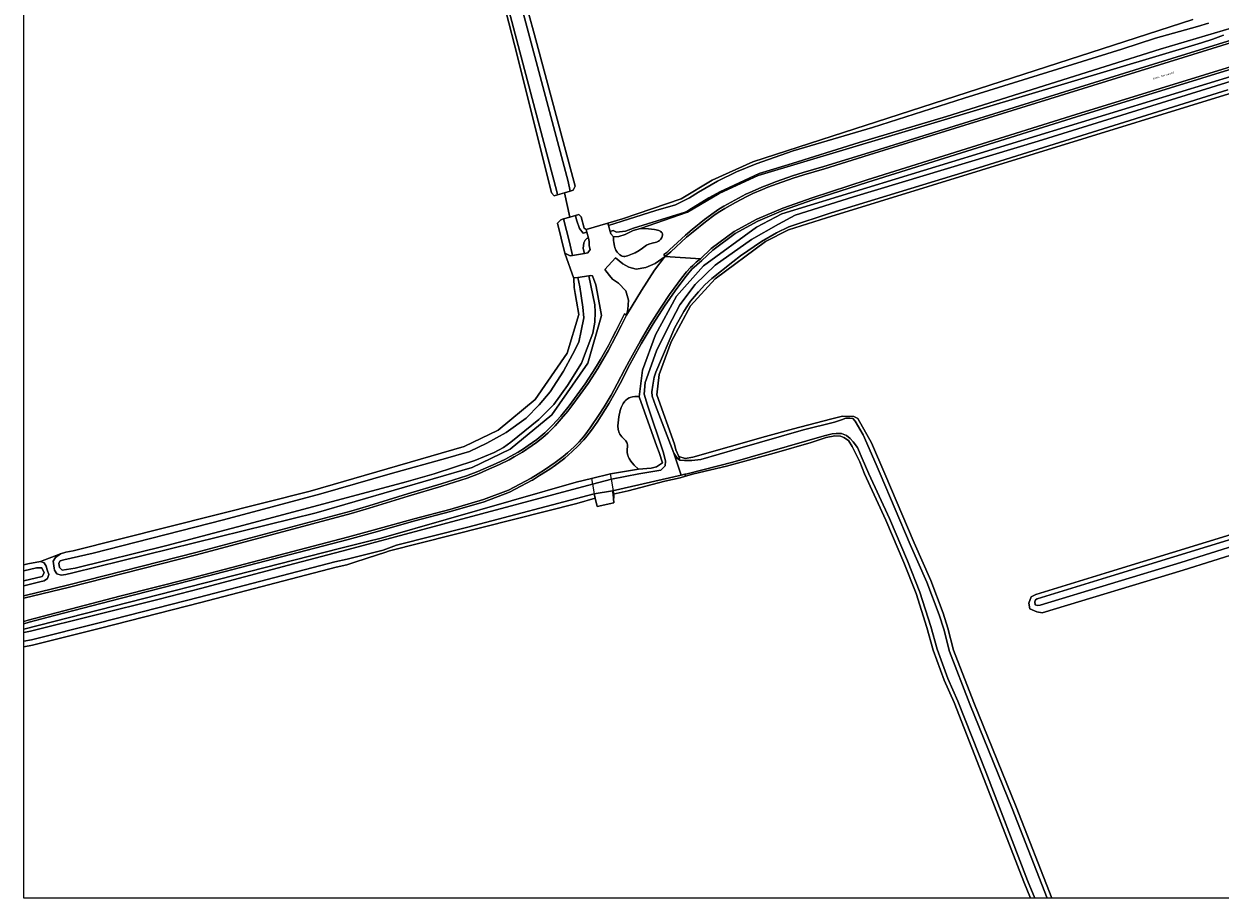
# Model space of a CAD drawing. Header units: metres. Extents: x 229229 to 231729, y 593167 to 595667.
# Tile 1 of 256: x 229229 to 229491, y 593167 to 593358. Entities that reach past the tile are written whole.
import ezdxf
from ezdxf.enums import TextEntityAlignment as Align

# ---------------------------------------------------------------- set-up
doc = ezdxf.new("R2010")
doc.units = ezdxf.units.M
for name, color, linetype, lineweight in [('B-WE-GR-BEPLANTING_CULTUUR_VASTE PLANTENVAK-GV', 90, 'Continuous', 18), ('B-WE-GR-GRAS-GV', 60, 'Continuous', 13), ('B-WE-GR-GROENVOORZIENING-GV', 80, 'Continuous', 18), ('B-WE-KW-KUNSTWERK_DEK-GV', 170, 'Continuous', 18), ('B-WE-OG-TOPOGRAFIE-T18', 10, 'Continuous', 18), ('B-WE-OG-WATER-GV', 130, 'Continuous', 18), ('B-WE-OG-WATER_SLOOT-GV', 120, 'Continuous', 18), ('B-WE-VH-VERHARDING_GESLOTEN-GV', 252, 'Continuous', 18), ('B-WE-VH-VERHARDING_HALFVERHARDING-GV', 252, 'Continuous', 18)]:
    doc.layers.add(name, color=color, linetype=linetype, lineweight=lineweight)
doc.styles.add('NLCS-ISO-M250-T18', font='NLCS-ISO.ttf', dxfattribs={"height": 0.45})

msp = doc.modelspace()

# ---------------------------------------------------------------- linework, layer by layer
msp.add_lwpolyline([(231729.346, 593166.818), (229229.346, 593166.818), (229229.346, 595666.818), (231729.346, 595666.818)], close=True)
at = {"layer": 'B-WE-GR-BEPLANTING_CULTUUR_VASTE PLANTENVAK-GV'}
for points in [[(229358.159, 593311.443), (229358.188, 593310.65), (229358.236, 593310.184), (229358.391, 593309.389), (229358.493, 593309.055), (229358.733, 593308.498), (229359.005, 593308.071), (229359.193, 593307.847), (229359.562, 593307.513), (229359.931, 593307.273), (229360.102, 593307.199), (229360.442, 593307.133), (229360.68, 593307.143), (229361.236, 593307.272), (229362.328, 593307.677), (229362.929, 593307.953), (229363.793, 593308.433), (229364.535, 593308.957), (229365.424, 593309.594), (229365.882, 593309.831), (229366.625, 593310.051), (229367.608, 593310.285), (229368.035, 593310.47), (229368.222, 593310.597), (229368.533, 593310.91), (229368.752, 593311.272), (229368.887, 593311.772), (229368.881, 593312.005), (229368.789, 593312.281), (229368.704, 593312.404), (229368.521, 593312.569), (229368.112, 593312.776), (229367.525, 593312.94), (229367.157, 593313.006), (229365.838, 593313.149), (229364.341, 593313.233), (229364.09, 593313.242), (229362.474, 593312.772), (229360.736, 593311.934), (229359.335, 593311.479)], [(229367.692, 593265.568), (229363.81, 593276.456), (229363.604, 593276.48), (229362.85, 593276.488), (229362.357, 593276.428), (229361.84, 593276.295), (229361.585, 593276.193), (229361.221, 593275.987), (229360.89, 593275.713), (229360.689, 593275.495), (229360.331, 593274.987), (229359.898, 593274.085), (229359.671, 593273.422), (229359.348, 593272.048), (229359.182, 593270.735), (229359.165, 593270.125), (229359.236, 593269.286), (229359.435, 593268.558), (229359.589, 593268.242), (229359.993, 593267.704), (229360.874, 593266.775), (229361.083, 593266.431), (229361.156, 593266.241), (229361.215, 593265.925), (229361.215, 593265.609), (229361.165, 593264.86), (229361.2, 593264.185), (229361.313, 593263.675), (229361.407, 593263.401), (229361.607, 593262.966), (229362, 593262.337), (229362.259, 593262.001), (229362.737, 593261.469), (229363.679, 593260.606), (229366.445, 593260.84), (229367.616, 593261.159), (229368.913, 593262.035), (229368.171, 593264.294)]]:
    msp.add_lwpolyline(points, close=True, dxfattribs=at)
at = {"layer": 'B-WE-GR-GRAS-GV'}
for points in [[(229333.522, 593382.778), (229340.908, 593355.569), (229349.777, 593322.47), (229349.381, 593321.605), (229348.728, 593321.417), (229347.445, 593321.047), (229348.672, 593315.732), (229349.882, 593316.078), (229350.578, 593316.277), (229351.116, 593315.794), (229351.805, 593313.285), (229352.238, 593313.043), (229356.945, 593314.423), (229360.161, 593315.346), (229372.976, 593319.75), (229379.734, 593323.787), (229388.648, 593327.846), (229484.796, 593358.916)], [(229229.346, 593239.713), (229230.217, 593239.931), (229232.958, 593240.423), (229237.36, 593242.07), (229238.521, 593242.435), (229240.112, 593242.765), (229291.923, 593255.78), (229325.554, 593265.56), (229332.951, 593269.159), (229341.064, 593275.82), (229348.094, 593285.95), (229350.577, 593294.469), (229350.097, 593297.325), (229349.779, 593299.005), (229349.627, 593300.332), (229349.496, 593302.28), (229347.539, 593307.875), (229345.933, 593314.412), (229346.655, 593315.156), (229347.289, 593315.337), (229348.672, 593315.732), (229347.445, 593321.047), (229345.956, 593320.617), (229345.214, 593320.403), (229344.637, 593321.044), (229337.127, 593351.177), (229332.301, 593369.887)], [(229495.505, 593343.596), (229404.717, 593315.556), (229396.397, 593312.948), (229391.418, 593310.371), (229380.391, 593302.255), (229375.042, 593296.308), (229370.814, 593288.474), (229368.173, 593281.343), (229367.639, 593276.884), (229371.483, 593266.108), (229371.786, 593264.807), (229372.431, 593263.408), (229373.878, 593262.915), (229375.558, 593263.221), (229391.403, 593267.752), (229397.537, 593269.421), (229405.577, 593271.566), (229408.257, 593272.221), (229410.698, 593272.162), (229411.592, 593271.685), (229414.569, 593266.382), (229417.493, 593259.625), (229423.897, 593244.486), (229427.54, 593236.284), (229430.241, 593229.095), (229431.255, 593225.866), (229432.52, 593221.03), (229436.951, 593209.584), (229446.175, 593186.761), (229453.996, 593166.818)], [(229413.024, 593259.625), (229412.009, 593262.211), (229410.341, 593265.607), (229409.507, 593266.859), (229408.554, 593267.514), (229407.78, 593267.812), (229406.589, 593267.872), (229404.683, 593267.514), (229401.408, 593266.441), (229393.309, 593264.118), (229382.887, 593261.258), (229375.767, 593259.591), (229373.93, 593259.076), (229372.738, 593258.742), (229369.392, 593257.965), (229361.388, 593255.894), (229358.082, 593255.112), (229358.251, 593253.234), (229354.6, 593252.44), (229354.155, 593254.272), (229350.201, 593253.124), (229309.218, 593242.736), (229308.221, 593242.399), (229306.638, 593241.884), (229301.688, 593240.274), (229299.938, 593239.705), (229297.592, 593239.219), (229268.034, 593231.451), (229246.079, 593225.857), (229231.224, 593222.119), (229229.346, 593221.778)], [(229449.292, 593166.818), (229447.848, 593170.358), (229438.712, 593194.097), (229432.63, 593209.581), (229430.445, 593214.501), (229428.059, 593221.018), (229426.691, 593225.99), (229424.297, 593233.404), (229421.63, 593240.233), (229417.686, 593249.485), (229413.024, 593259.625)]]:
    msp.add_lwpolyline(points, dxfattribs=at)
msp.add_lwpolyline([(229537.105, 593259.625), (229552.686, 593264.597), (229572.449, 593270.868), (229579.455, 593272.86), (229581.594, 593273.303), (229582.552, 593272.565), (229582.957, 593271.568), (229582.525, 593270.58), (229581.373, 593269.688), (229569.352, 593265.556), (229550.03, 593259.625), (229508.629, 593246.688), (229482.673, 593238.547), (229451.9, 593229.224), (229450.683, 593229.422), (229449.151, 593230.072), (229448.969, 593231.319), (229449.488, 593232.696), (229450.468, 593233.188), (229466.558, 593238.19), (229501.462, 593248.876)], close=True, dxfattribs=at)
at = {"layer": 'B-WE-GR-GROENVOORZIENING-GV'}
for points in [[(229229.346, 593232.929), (229239.189, 593235.296), (229266.91, 593242.401), (229300.76, 593251.42), (229304.686, 593252.564), (229313.186, 593255.219), (229313.194, 593255.222), (229320.541, 593257.389), (229326.071, 593259.138), (229328.534, 593260.092), (229332.576, 593261.872), (229334.551, 593262.828), (229335.619, 593263.384), (229337.327, 593264.352), (229338.507, 593265.078), (229339.564, 593265.763), (229341.428, 593267.1), (229343.154, 593268.556), (229344.886, 593270.254), (229346.661, 593272.236), (229348.482, 593274.489), (229350.272, 593276.869), (229351.96, 593279.249), (229353.608, 593281.749), (229354.453, 593283.114), (229355.323, 593284.579), (229357.077, 593287.689), (229357.924, 593289.265), (229358.726, 593290.807), (229360.582, 593294.549), (229361.018, 593294.304), (229361.299, 593295.552), (229361.497, 593297.566), (229360.883, 593299.648), (229359.274, 593301.254), (229357.95, 593302.14), (229357.298, 593302.957), (229356.274, 593304.289), (229358.617, 593306.841), (229360.211, 593305.526), (229361.508, 593304.753), (229363.119, 593304.338), (229365.28, 593304.711), (229367.284, 593305.615), (229369.483, 593307.135), (229369.194, 593307.543), (229369.814, 593308.032), (229370.44, 593308.578), (229373.958, 593311.809), (229375.375, 593313.029), (229378.044, 593315.2), (229380.168, 593316.779), (229381.199, 593317.453), (229382.314, 593318.12), (229384.687, 593319.436), (229387.143, 593320.721), (229388.502, 593321.37), (229390.575, 593322.264), (229391.77, 593322.74), (229393.823, 593323.517), (229397.314, 593324.734), (229399.635, 593325.466), (229404.186, 593326.779), (229415.097, 593330.16), (229473.107, 593348.215), (229557.005, 593374.267)], [(229491.502, 593355.514), (229489.171, 593354.672), (229486.683, 593353.832), (229389.807, 593324.802), (229381.244, 593320.903), (229374.355, 593316.788), (229364.09, 593313.242), (229364.341, 593313.233), (229365.838, 593313.149), (229367.157, 593313.006), (229367.525, 593312.94), (229368.112, 593312.776), (229368.521, 593312.569), (229368.704, 593312.404), (229368.789, 593312.281), (229368.881, 593312.005), (229368.887, 593311.772), (229368.752, 593311.272), (229368.533, 593310.91), (229368.222, 593310.597), (229368.035, 593310.47), (229367.608, 593310.285), (229366.625, 593310.051), (229365.882, 593309.831), (229365.424, 593309.594), (229364.535, 593308.957), (229363.793, 593308.433), (229362.929, 593307.953), (229362.328, 593307.677), (229361.236, 593307.272), (229360.68, 593307.143), (229360.442, 593307.133), (229360.102, 593307.199), (229359.931, 593307.273), (229359.562, 593307.513), (229359.193, 593307.847), (229359.005, 593308.071), (229358.733, 593308.498), (229358.493, 593309.055), (229358.391, 593309.389), (229358.236, 593310.184), (229358.188, 593310.65), (229358.159, 593311.443), (229357.569, 593312.107), (229357.432, 593312.613), (229357.078, 593313.928), (229356.945, 593314.423), (229352.238, 593313.043), (229352.385, 593312.452), (229352.707, 593311.165), (229352.894, 593310.417), (229352.854, 593309.423), (229353.067, 593308.64), (229352.545, 593307.887), (229351.819, 593307.764), (229349.256, 593307.333), (229348.706, 593307.24), (229347.539, 593307.875), (229349.496, 593302.28), (229349.688, 593302.425), (229350.378, 593302.532), (229352.825, 593302.913), (229353.253, 593302.98), (229353.628, 593302.924), (229354.317, 593300.931), (229354.647, 593299.39), (229355.601, 593294.195), (229352.575, 593283.813), (229344.701, 593272.467), (229335.615, 593265.006), (229327.324, 593260.971), (229293.228, 593251.056), (229240.016, 593237.918), (229238.526, 593237.588), (229237.465, 593237.414), (229236.538, 593237.747), (229236.063, 593238.502), (229235.991, 593238.968), (229235.754, 593240.499), (229236.253, 593241.313), (229237.36, 593242.07), (229232.958, 593240.423), (229233.758, 593240.114), (229234.207, 593239.422), (229234.46, 593238.578), (229234.755, 593237.592), (229234.498, 593236.692), (229233.781, 593236.179), (229232.844, 593235.989), (229229.346, 593235.128)], [(229493.58, 593348.242), (229459.404, 593337.662), (229413.755, 593323.385), (229401.749, 593319.502), (229395.36, 593317.254), (229389.749, 593314.838), (229384.801, 593312.141), (229379.873, 593308.494), (229377.511, 593306.253), (229376.395, 593305.302), (229375.334, 593304.319), (229374.62, 593303.533), (229373.744, 593302.458), (229371.632, 593299.609), (229370.488, 593297.97), (229369.322, 593296.242), (229366.875, 593292.411), (229364.246, 593287.991), (229362.55, 593284.956), (229361.768, 593283.491), (229359.627, 593279.323), (229358.51, 593277.24), (229357.258, 593275.079), (229356.364, 593273.629), (229354.584, 593270.901), (229353.387, 593269.179), (229352.371, 593267.823), (229351.741, 593267.055), (229350.411, 593265.628), (229349.189, 593264.452), (229347.539, 593263.033), (229345.514, 593261.515), (229344.247, 593260.649), (229341.983, 593259.21), (229340.487, 593258.203), (229340.438, 593258.174), (229335.48, 593255.611), (229335.428, 593255.588), (229329.952, 593253.501), (229329.914, 593253.488), (229322.574, 593251.344), (229322.56, 593251.34), (229314.755, 593249.3), (229305.786, 593246.778), (229300.212, 593245.248), (229300.206, 593245.246), (229265.74, 593236.245), (229265.737, 593236.244), (229250.412, 593232.35), (229235.993, 593228.598), (229230.526, 593227.141), (229229.346, 593226.814)], [(229229.346, 593225.594), (229298.318, 593243.247), (229304.416, 593244.769), (229307.383, 593245.542), (229350.045, 593257.754), (229353.378, 593258.576), (229357.504, 593259.597), (229363.679, 593260.606), (229362.737, 593261.469), (229362.259, 593262.001), (229362, 593262.337), (229361.607, 593262.966), (229361.407, 593263.401), (229361.313, 593263.675), (229361.2, 593264.185), (229361.165, 593264.86), (229361.215, 593265.609), (229361.215, 593265.925), (229361.156, 593266.241), (229361.083, 593266.431), (229360.874, 593266.775), (229359.993, 593267.704), (229359.589, 593268.242), (229359.435, 593268.558), (229359.236, 593269.286), (229359.165, 593270.125), (229359.182, 593270.735), (229359.348, 593272.048), (229359.671, 593273.422), (229359.898, 593274.085), (229360.331, 593274.987), (229360.689, 593275.495), (229360.89, 593275.713), (229361.221, 593275.987), (229361.585, 593276.193), (229361.84, 593276.295), (229362.357, 593276.428), (229362.85, 593276.488), (229363.604, 593276.48), (229363.81, 593276.456), (229364.501, 593282.23), (229367.387, 593290.021), (229371.953, 593298.481), (229377.862, 593305.049), (229389.433, 593313.567), (229394.96, 593316.427), (229494.074, 593346.785)]]:
    msp.add_lwpolyline(points, dxfattribs=at)
at = {"layer": 'B-WE-KW-KUNSTWERK_DEK-GV'}
msp.add_lwpolyline([(229358.326, 593255.13), (229358.184, 593255.899), (229357.722, 593258.41), (229357.504, 593259.597), (229353.378, 593258.576), (229353.609, 593257.299), (229353.981, 593255.237), (229354.155, 593254.272), (229354.6, 593252.44), (229358.251, 593253.234)], close=True, dxfattribs=at)
at = {"layer": 'B-WE-OG-WATER-GV'}
for points in [[(229333.627, 593367.421), (229341.052, 593339.186), (229345.783, 593321.305), (229345.956, 593320.617), (229347.445, 593321.047), (229348.728, 593321.417), (229348.278, 593323.499), (229333.486, 593379.068)], [(229488.238, 593358.142), (229485.819, 593357.386), (229476.663, 593354.837), (229469.284, 593352.464), (229434.816, 593341.735), (229414.787, 593335.346), (229397.485, 593330.23), (229389.344, 593327.378), (229385.046, 593325.65), (229380.9, 593323.597), (229376.776, 593321.156), (229374.769, 593319.945), (229371.708, 593318.433), (229367.438, 593317.185), (229357.078, 593313.928), (229357.432, 593312.613), (229358.081, 593312.812), (229358.815, 593312.466), (229360.78, 593312.682), (229362.594, 593313.287), (229373.821, 593316.827), (229374.636, 593317.246), (229379.053, 593319.95), (229381.398, 593321.258), (229383.446, 593322.197), (229390.016, 593325.279), (229397.21, 593327.464), (229411.893, 593332.023), (229430.988, 593337.728), (229441.609, 593341.059), (229477.674, 593352.473), (229495.381, 593357.701)], [(229497.366, 593346.779), (229451.017, 593332.322), (229410.63, 593320.144), (229397.894, 593316.137), (229394.229, 593314.208), (229388.371, 593310.874), (229380.435, 593305.241), (229376.014, 593300.969), (229372.688, 593296.583), (229370.118, 593291.668), (229367.586, 593286.527), (229365.074, 593279.603), (229364.885, 593276.995), (229365.641, 593274.613), (229369.118, 593264.216), (229369.534, 593262.401), (229369.496, 593261.342), (229368.513, 593260.397), (229363.747, 593259.625), (229357.722, 593258.41), (229353.609, 593257.299), (229320.907, 593248.555), (229300.23, 593243.054), (229287.143, 593239.598), (229267.965, 593234.506), (229258.922, 593232.187), (229230.792, 593225.185), (229229.346, 593224.869)], [(229229.346, 593222.98), (229230.974, 593223.275), (229245.789, 593227.003), (229267.738, 593232.596), (229297.322, 593240.371), (229299.958, 593240.917), (229307.889, 593242.923), (229310.751, 593244.015), (229326.339, 593247.925), (229353.981, 593255.237), (229357.972, 593255.898), (229372.994, 593259.329), (229371.376, 593264.109), (229367.347, 593274.564), (229366.644, 593276.577), (229366.569, 593277.496), (229366.766, 593279.015), (229367.087, 593280.731), (229367.445, 593281.842), (229371.618, 593291.585), (229373.54, 593295.085), (229375.008, 593297.332), (229376.736, 593299.406), (229378.158, 593300.891), (229379.664, 593302.311), (229384.256, 593305.965), (229385.94, 593307.261), (229390.497, 593310.415), (229393.779, 593312.317), (229396.522, 593313.591), (229405.772, 593316.642), (229437.932, 593326.51), (229492.416, 593343.57)], [(229452.974, 593166.818), (229445.291, 593186.409), (229436.066, 593209.234), (229431.613, 593220.737), (229430.341, 593225.602), (229429.341, 593228.785), (229426.66, 593235.924), (229423.024, 593244.108), (229416.46, 593259.625), (229415.62, 593261.6), (229412.733, 593268.156), (229411.005, 593271.094), (229410.487, 593271.712), (229409.845, 593271.761), (229408.957, 593271.749), (229408.006, 593271.378), (229406.497, 593270.899), (229399.723, 593269.195), (229385.282, 593265.053), (229377.273, 593262.745), (229375.313, 593262.505), (229373.733, 593262.492), (229372.771, 593262.554), (229372.713, 593262.592), (229372.166, 593262.949), (229371.376, 593264.109)], [(229371.376, 593264.109), (229372.994, 593259.329), (229373.779, 593259.511), (229374.27, 593259.625), (229384.232, 593262.119), (229404.249, 593267.927), (229405.945, 593268.336), (229406.855, 593268.407), (229407.997, 593268.392), (229409.09, 593267.955), (229409.873, 593267.348), (229410.599, 593266.594), (229411.503, 593265.385), (229412.497, 593262.965), (229413.979, 593259.625), (229418.48, 593249.837), (229422.433, 593240.561), (229425.114, 593233.696), (229427.523, 593226.239), (229428.886, 593221.283), (229431.249, 593214.827), (229433.431, 593209.916), (229439.52, 593194.411), (229448.654, 593170.677), (229450.229, 593166.818)], [(229229.346, 593236.166), (229233.309, 593237.14), (229233.763, 593237.913), (229233.263, 593239.004), (229232.127, 593239.05), (229229.346, 593238.379)]]:
    msp.add_lwpolyline(points, dxfattribs=at)
for points in [[(229351.819, 593307.764), (229351.591, 593308.863), (229351.729, 593310.104), (229352.001, 593310.684), (229352.346, 593311.055), (229352.707, 593311.165), (229352.385, 593312.452), (229351.566, 593312.195), (229350.734, 593313.253), (229350.092, 593315.106), (229349.882, 593316.078), (229348.672, 593315.732), (229347.289, 593315.337), (229348.579, 593310.227), (229349.256, 593307.333)], [(229309.385, 593259.625), (229294.237, 593255.248), (229272.924, 593249.519), (229244.454, 593242.278), (229238.092, 593240.766), (229237.274, 593240.584), (229236.956, 593240.084), (229237.092, 593239.129), (229237.683, 593238.493), (229240.546, 593238.993), (229260.541, 593243.903), (229278.491, 593248.677), (229312.892, 593257.862), (229318.978, 593259.625), (229327.896, 593262.483), (229332.09, 593264.26), (229334.169, 593265.356), (229335.756, 593266.528), (229341.894, 593271.478), (229345.155, 593274.762), (229348.113, 593278.888), (229351.201, 593283.77), (229353.691, 593290.326), (229354.144, 593292.789), (229354.166, 593294.971), (229354.144, 593296.548), (229352.825, 593302.913), (229350.378, 593302.532), (229350.849, 593300.514), (229351.492, 593296.015), (229351.681, 593293.709), (229351.152, 593290.835), (229350.585, 593288.416), (229349.236, 593285.66), (229347.25, 593282.031), (229344.356, 593277.559), (229341.933, 593274.716), (229339.098, 593271.767), (229334.752, 593268.629), (229330.482, 593266.323), (229326.703, 593264.508), (229321.979, 593263.071)], [(229544.226, 593259.625), (229578.497, 593269.756), (229581.853, 593270.953), (229582.236, 593271.41), (229582.26, 593271.879), (229582.174, 593272.311), (229581.89, 593272.459), (229580.919, 593272.307), (229565.604, 593267.472), (229540.526, 593259.625), (229501.749, 593247.931), (229466.849, 593237.246), (229450.762, 593232.245), (229450.423, 593232.046), (229450.268, 593231.605), (229450.345, 593230.929), (229450.839, 593230.773), (229451.398, 593230.881), (229482.163, 593240.202), (229508.112, 593248.34)]]:
    msp.add_lwpolyline(points, close=True, dxfattribs=at)
at = {"layer": 'B-WE-OG-WATER_SLOOT-GV'}
for points in [[(229348.728, 593321.417), (229349.381, 593321.605), (229349.777, 593322.47), (229340.908, 593355.569), (229333.522, 593382.778), (229331.109, 593391.498), (229327.022, 593408.791), (229326.48, 593411.698), (229327.071, 593412.782), (229327.76, 593413.176), (229327.696, 593413.386), (229327.175, 593413.243), (229326.398, 593412.681), (229325.707, 593411.666), (229325.727, 593409.422), (229333.486, 593379.068), (229348.278, 593323.499)], [(229349.256, 593307.333), (229348.579, 593310.227), (229347.289, 593315.337), (229346.655, 593315.156), (229345.933, 593314.412), (229347.539, 593307.875), (229348.706, 593307.24)], [(229352.385, 593312.452), (229352.238, 593313.043), (229351.805, 593313.285), (229351.116, 593315.794), (229350.578, 593316.277), (229349.882, 593316.078), (229350.092, 593315.106), (229350.734, 593313.253), (229351.566, 593312.195)], [(229352.707, 593311.165), (229352.346, 593311.055), (229352.001, 593310.684), (229351.729, 593310.104), (229351.591, 593308.863), (229351.819, 593307.764), (229352.545, 593307.887), (229353.067, 593308.64), (229352.854, 593309.423), (229352.894, 593310.417)], [(229318.978, 593259.625), (229312.892, 593257.862), (229278.491, 593248.677), (229260.541, 593243.903), (229240.546, 593238.993), (229237.683, 593238.493), (229237.092, 593239.129), (229236.956, 593240.084), (229237.274, 593240.584), (229238.092, 593240.766), (229244.454, 593242.278), (229272.924, 593249.519), (229294.237, 593255.248), (229309.385, 593259.625), (229321.979, 593263.071), (229326.703, 593264.508), (229330.482, 593266.323), (229334.752, 593268.629), (229339.098, 593271.767), (229341.933, 593274.716), (229344.356, 593277.559), (229347.25, 593282.031), (229349.236, 593285.66), (229350.585, 593288.416), (229351.152, 593290.835), (229351.681, 593293.709), (229351.492, 593296.015), (229350.849, 593300.514), (229350.378, 593302.532), (229349.688, 593302.425), (229349.496, 593302.28), (229349.627, 593300.332), (229349.779, 593299.005), (229350.097, 593297.325), (229350.577, 593294.469), (229348.094, 593285.95), (229341.064, 593275.82), (229332.951, 593269.159), (229325.554, 593265.56), (229291.923, 593255.78), (229240.112, 593242.765), (229238.521, 593242.435), (229237.36, 593242.07), (229236.253, 593241.313), (229235.754, 593240.499), (229235.991, 593238.968), (229236.063, 593238.502), (229236.538, 593237.747), (229237.465, 593237.414), (229238.526, 593237.588), (229240.016, 593237.918), (229293.228, 593251.056), (229327.324, 593260.971), (229335.615, 593265.006), (229344.701, 593272.467), (229352.575, 593283.813), (229355.601, 593294.195), (229354.647, 593299.39), (229354.317, 593300.931), (229353.628, 593302.924), (229353.253, 593302.98), (229352.825, 593302.913), (229354.144, 593296.548), (229354.166, 593294.971), (229354.144, 593292.789), (229353.691, 593290.326), (229351.201, 593283.77), (229348.113, 593278.888), (229345.155, 593274.762), (229341.894, 593271.478), (229335.756, 593266.528), (229334.169, 593265.356), (229332.09, 593264.26), (229327.896, 593262.483)], [(229550.03, 593259.625), (229569.352, 593265.556), (229581.373, 593269.688), (229582.525, 593270.58), (229582.957, 593271.568), (229582.552, 593272.565), (229581.594, 593273.303), (229579.455, 593272.86), (229572.449, 593270.868), (229552.686, 593264.597), (229537.105, 593259.625), (229501.462, 593248.876), (229466.558, 593238.19), (229450.468, 593233.188), (229449.488, 593232.696), (229448.969, 593231.319), (229449.151, 593230.072), (229450.683, 593229.422), (229451.9, 593229.224), (229482.673, 593238.547), (229508.629, 593246.688)], [(229540.526, 593259.625), (229565.604, 593267.472), (229580.919, 593272.307), (229581.89, 593272.459), (229582.174, 593272.311), (229582.26, 593271.879), (229582.236, 593271.41), (229581.853, 593270.953), (229578.497, 593269.756), (229544.226, 593259.625), (229508.112, 593248.34), (229482.163, 593240.202), (229451.398, 593230.881), (229450.839, 593230.773), (229450.345, 593230.929), (229450.268, 593231.605), (229450.423, 593232.046), (229450.762, 593232.245), (229466.849, 593237.246), (229501.749, 593247.931)], [(229358.082, 593255.112), (229361.388, 593255.894), (229369.392, 593257.965), (229372.738, 593258.742), (229373.93, 593259.076), (229373.779, 593259.511), (229372.994, 593259.329), (229357.972, 593255.898)]]:
    msp.add_lwpolyline(points, close=True, dxfattribs=at)
for points in [[(229332.301, 593369.887), (229337.127, 593351.177), (229344.637, 593321.044), (229345.214, 593320.403), (229345.956, 593320.617), (229345.783, 593321.305), (229341.052, 593339.186), (229333.627, 593367.421)], [(229484.796, 593358.916), (229388.648, 593327.846), (229379.734, 593323.787), (229372.976, 593319.75), (229360.161, 593315.346), (229356.945, 593314.423), (229357.078, 593313.928), (229367.438, 593317.185), (229371.708, 593318.433), (229374.769, 593319.945), (229376.776, 593321.156), (229380.9, 593323.597), (229385.046, 593325.65), (229389.344, 593327.378), (229397.485, 593330.23), (229414.787, 593335.346), (229434.816, 593341.735), (229469.284, 593352.464), (229476.663, 593354.837), (229485.819, 593357.386), (229488.238, 593358.142)], [(229495.381, 593357.701), (229477.674, 593352.473), (229441.609, 593341.059), (229430.988, 593337.728), (229411.893, 593332.023), (229397.21, 593327.464), (229390.016, 593325.279), (229383.446, 593322.197), (229381.398, 593321.258), (229379.053, 593319.95), (229374.636, 593317.246), (229373.821, 593316.827), (229362.594, 593313.287), (229360.78, 593312.682), (229358.815, 593312.466), (229358.081, 593312.812), (229357.432, 593312.613), (229357.569, 593312.107), (229358.159, 593311.443), (229359.335, 593311.479), (229360.736, 593311.934), (229362.474, 593312.772), (229364.09, 593313.242), (229374.355, 593316.788), (229381.244, 593320.903), (229389.807, 593324.802), (229486.683, 593353.832), (229489.171, 593354.672), (229491.502, 593355.514)], [(229494.074, 593346.785), (229394.96, 593316.427), (229389.433, 593313.567), (229377.862, 593305.049), (229371.953, 593298.481), (229367.387, 593290.021), (229364.501, 593282.23), (229363.81, 593276.456), (229367.692, 593265.568), (229368.171, 593264.294), (229368.913, 593262.035), (229367.616, 593261.159), (229366.445, 593260.84), (229363.679, 593260.606), (229357.504, 593259.597), (229353.378, 593258.576), (229350.045, 593257.754), (229307.383, 593245.542), (229304.416, 593244.769), (229298.318, 593243.247), (229229.346, 593225.594)], [(229229.346, 593224.869), (229230.792, 593225.185), (229258.922, 593232.187), (229267.965, 593234.506), (229287.143, 593239.598), (229300.23, 593243.054), (229320.907, 593248.555), (229353.609, 593257.299), (229357.722, 593258.41), (229363.747, 593259.625), (229368.513, 593260.397), (229369.496, 593261.342), (229369.534, 593262.401), (229369.118, 593264.216), (229365.641, 593274.613), (229364.885, 593276.995), (229365.074, 593279.603), (229367.586, 593286.527), (229370.118, 593291.668), (229372.688, 593296.583), (229376.014, 593300.969), (229380.435, 593305.241), (229388.371, 593310.874), (229394.229, 593314.208), (229397.894, 593316.137), (229410.63, 593320.144), (229451.017, 593332.322), (229497.366, 593346.779)], [(229492.416, 593343.57), (229437.932, 593326.51), (229405.772, 593316.642), (229396.522, 593313.591), (229393.779, 593312.317), (229390.497, 593310.415), (229385.94, 593307.261), (229384.256, 593305.965), (229379.664, 593302.311), (229378.158, 593300.891), (229376.736, 593299.406), (229375.008, 593297.332), (229373.54, 593295.085), (229371.618, 593291.585), (229367.445, 593281.842), (229367.087, 593280.731), (229366.766, 593279.015), (229366.569, 593277.496), (229366.644, 593276.577), (229367.347, 593274.564), (229371.376, 593264.109), (229372.166, 593262.949), (229372.713, 593262.592), (229372.431, 593263.408), (229371.786, 593264.807), (229371.483, 593266.108), (229367.639, 593276.884), (229368.173, 593281.343), (229370.814, 593288.474), (229375.042, 593296.308), (229380.391, 593302.255), (229391.418, 593310.371), (229396.397, 593312.948), (229404.717, 593315.556), (229495.505, 593343.596)], [(229453.996, 593166.818), (229446.175, 593186.761), (229436.951, 593209.584), (229432.52, 593221.03), (229431.255, 593225.866), (229430.241, 593229.095), (229427.54, 593236.284), (229423.897, 593244.486), (229417.493, 593259.625), (229414.569, 593266.382), (229411.592, 593271.685), (229410.698, 593272.162), (229408.257, 593272.221), (229405.577, 593271.566), (229397.537, 593269.421), (229391.403, 593267.752), (229375.558, 593263.221), (229373.878, 593262.915), (229372.431, 593263.408), (229372.713, 593262.592), (229372.771, 593262.554), (229373.733, 593262.492), (229375.313, 593262.505), (229377.273, 593262.745), (229385.282, 593265.053), (229399.723, 593269.195), (229406.497, 593270.899), (229408.006, 593271.378), (229408.957, 593271.749), (229409.845, 593271.761), (229410.487, 593271.712), (229411.005, 593271.094), (229412.733, 593268.156), (229415.62, 593261.6), (229416.46, 593259.625), (229423.024, 593244.108), (229426.66, 593235.924), (229429.341, 593228.785), (229430.341, 593225.602), (229431.613, 593220.737), (229436.066, 593209.234), (229445.291, 593186.409), (229452.974, 593166.818)], [(229450.229, 593166.818), (229448.654, 593170.677), (229439.52, 593194.411), (229433.431, 593209.916), (229431.249, 593214.827), (229428.886, 593221.283), (229427.523, 593226.239), (229425.114, 593233.696), (229422.433, 593240.561), (229418.48, 593249.837), (229413.979, 593259.625), (229412.497, 593262.965), (229411.503, 593265.385), (229410.599, 593266.594), (229409.873, 593267.348), (229409.09, 593267.955), (229407.997, 593268.392), (229406.855, 593268.407), (229405.945, 593268.336), (229404.249, 593267.927), (229384.232, 593262.119), (229374.27, 593259.625), (229373.779, 593259.511), (229373.93, 593259.076), (229375.767, 593259.591), (229382.887, 593261.258), (229393.309, 593264.118), (229401.408, 593266.441), (229404.683, 593267.514), (229406.589, 593267.872), (229407.78, 593267.812), (229408.554, 593267.514), (229409.507, 593266.859), (229410.341, 593265.607), (229412.009, 593262.211), (229413.024, 593259.625), (229417.686, 593249.485), (229421.63, 593240.233), (229424.297, 593233.404), (229426.691, 593225.99), (229428.059, 593221.018), (229430.445, 593214.501), (229432.63, 593209.581), (229438.712, 593194.097), (229447.848, 593170.358), (229449.292, 593166.818)], [(229229.346, 593221.778), (229231.224, 593222.119), (229246.079, 593225.857), (229268.034, 593231.451), (229297.592, 593239.219), (229299.938, 593239.705), (229301.688, 593240.274), (229306.638, 593241.884), (229308.221, 593242.399), (229309.218, 593242.736), (229350.201, 593253.124), (229354.155, 593254.272), (229353.981, 593255.237)], [(229353.981, 593255.237), (229326.339, 593247.925), (229310.751, 593244.015), (229307.889, 593242.923), (229299.958, 593240.917), (229297.322, 593240.371), (229267.738, 593232.596), (229245.789, 593227.003), (229230.974, 593223.275), (229229.346, 593222.98)], [(229229.346, 593235.128), (229232.844, 593235.989), (229233.781, 593236.179), (229234.498, 593236.692), (229234.755, 593237.592), (229234.46, 593238.578), (229234.207, 593239.422), (229233.758, 593240.114), (229232.958, 593240.423), (229230.217, 593239.931), (229229.346, 593239.713)], [(229229.346, 593238.379), (229232.127, 593239.05), (229233.263, 593239.004), (229233.763, 593237.913), (229233.309, 593237.14), (229229.346, 593236.166)]]:
    msp.add_lwpolyline(points, dxfattribs=at)
at = {"layer": 'B-WE-VH-VERHARDING_GESLOTEN-GV'}
for points in [[(229557.153, 593373.789), (229473.303, 593347.752), (229415.245, 593329.682), (229404.319, 593326.296), (229399.761, 593324.982), (229397.444, 593324.251), (229393.962, 593323.035), (229391.913, 593322.259), (229390.724, 593321.784), (229388.666, 593320.895), (229387.319, 593320.25), (229384.869, 593318.966), (229382.499, 593317.649), (229381.398, 593316.988), (229380.383, 593316.32), (229378.26, 593314.734), (229375.572, 593312.541), (229374.159, 593311.319), (229370.682, 593308.124), (229369.483, 593307.135), (229377.167, 593306.616), (229379.551, 593308.878), (229384.531, 593312.563), (229389.53, 593315.288), (229395.178, 593317.72), (229401.589, 593319.976), (229413.603, 593323.861), (229459.255, 593338.139), (229543.607, 593364.252)], [(229229.346, 593227.336), (229230.265, 593227.589), (229241.115, 593230.457), (229250.287, 593232.834), (229265.614, 593236.729), (229300.08, 593245.73), (229305.651, 593247.259), (229314.624, 593249.783), (229322.434, 593251.824), (229329.774, 593253.968), (229335.25, 593256.055), (229340.208, 593258.618), (229341.704, 593259.625), (229343.106, 593260.502), (229345.417, 593262.059), (229347.179, 593263.385), (229348.11, 593264.158), (229349.557, 593265.489), (229350.679, 593266.621), (229351.178, 593267.17), (229351.909, 593268.045), (229353.102, 593269.642), (229355.076, 593272.546), (229356.14, 593274.214), (229357.676, 593276.777), (229359.025, 593279.25), (229360.699, 593282.513), (229361.58, 593284.207), (229363.039, 593286.878), (229364.074, 593288.694), (229366.163, 593292.208), (229367.656, 593294.598), (229368.611, 593296.074), (229370.461, 593298.811), (229372.238, 593301.299), (229373.06, 593302.392), (229374.149, 593303.751), (229375.023, 593304.717), (229375.501, 593305.182), (229376.271, 593305.85), (229377.167, 593306.616), (229369.483, 593307.135), (229369.28, 593306.907), (229367.119, 593304.098), (229364.291, 593299.711), (229361.224, 593294.682), (229361.018, 593294.304), (229360.871, 593293.998), (229359.866, 593291.955), (229358.721, 593289.707), (229356.989, 593286.495), (229356.092, 593284.908), (229354.757, 593282.653), (229353.475, 593280.616), (229352.635, 593279.351), (229350.924, 593276.917), (229349.109, 593274.483), (229348.177, 593273.294), (229346.782, 593271.608), (229345.416, 593270.087), (229344.52, 593269.166), (229343.926, 593268.59), (229342.742, 593267.525), (229341.391, 593266.443), (229340.44, 593265.755), (229338.282, 593264.348), (229336.498, 593263.295), (229335.378, 593262.691), (229333.258, 593261.64), (229330.442, 593260.365), (229328.715, 593259.625), (229326.237, 593258.666), (229320.687, 593256.911), (229313.335, 593254.742), (229304.826, 593252.084), (229300.894, 593250.938), (229267.036, 593241.917), (229239.31, 593234.811), (229229.346, 593232.415)]]:
    msp.add_lwpolyline(points, dxfattribs=at)
for points in [[(229369.483, 593307.135), (229367.284, 593305.615), (229365.28, 593304.711), (229363.119, 593304.338), (229361.508, 593304.753), (229360.211, 593305.526), (229358.617, 593306.841), (229356.274, 593304.289), (229357.298, 593302.957), (229357.95, 593302.14), (229359.274, 593301.254), (229360.883, 593299.648), (229361.497, 593297.566), (229361.299, 593295.552), (229361.018, 593294.304), (229361.224, 593294.682), (229364.291, 593299.711), (229367.119, 593304.098), (229369.28, 593306.907)], [(229358.082, 593255.112), (229357.972, 593255.898), (229353.981, 593255.237), (229354.155, 593254.272), (229354.6, 593252.44), (229358.251, 593253.234)]]:
    msp.add_lwpolyline(points, close=True, dxfattribs=at)
at = {"layer": 'B-WE-VH-VERHARDING_HALFVERHARDING-GV'}
for points in [[(229557.005, 593374.267), (229473.107, 593348.215), (229415.097, 593330.16), (229404.186, 593326.779), (229399.635, 593325.466), (229397.314, 593324.734), (229393.823, 593323.517), (229391.77, 593322.74), (229390.575, 593322.264), (229388.502, 593321.37), (229387.143, 593320.721), (229384.687, 593319.436), (229382.314, 593318.12), (229381.199, 593317.453), (229380.168, 593316.779), (229378.044, 593315.2), (229375.375, 593313.029), (229373.958, 593311.809), (229370.44, 593308.578), (229369.814, 593308.032), (229369.194, 593307.543), (229369.483, 593307.135), (229370.682, 593308.124), (229374.159, 593311.319), (229375.572, 593312.541), (229378.26, 593314.734), (229380.383, 593316.32), (229381.398, 593316.988), (229382.499, 593317.649), (229384.869, 593318.966), (229387.319, 593320.25), (229388.666, 593320.895), (229390.724, 593321.784), (229391.913, 593322.259), (229393.962, 593323.035), (229397.444, 593324.251), (229399.761, 593324.982), (229404.319, 593326.296), (229415.245, 593329.682), (229473.303, 593347.752), (229557.153, 593373.789)], [(229543.607, 593364.252), (229459.255, 593338.139), (229413.603, 593323.861), (229401.589, 593319.976), (229395.178, 593317.72), (229389.53, 593315.288), (229384.531, 593312.563), (229379.551, 593308.878), (229377.167, 593306.616), (229376.271, 593305.85), (229375.501, 593305.182), (229375.023, 593304.717), (229374.149, 593303.751), (229373.06, 593302.392), (229372.238, 593301.299), (229370.461, 593298.811), (229368.611, 593296.074), (229367.656, 593294.598), (229366.163, 593292.208), (229364.074, 593288.694), (229363.039, 593286.878), (229361.58, 593284.207), (229360.699, 593282.513), (229359.025, 593279.25), (229357.676, 593276.777), (229356.14, 593274.214), (229355.076, 593272.546), (229353.102, 593269.642), (229351.909, 593268.045), (229351.178, 593267.17), (229350.679, 593266.621), (229349.557, 593265.489), (229348.11, 593264.158), (229347.179, 593263.385), (229345.417, 593262.059), (229343.106, 593260.502), (229341.704, 593259.625), (229340.208, 593258.618), (229335.25, 593256.055), (229329.774, 593253.968), (229322.434, 593251.824), (229314.624, 593249.783), (229305.651, 593247.259), (229300.08, 593245.73), (229265.614, 593236.729), (229250.287, 593232.834), (229241.115, 593230.457), (229230.265, 593227.589), (229229.346, 593227.336)], [(229413.755, 593323.385), (229459.404, 593337.662), (229493.58, 593348.242)], [(229229.346, 593226.814), (229230.526, 593227.141), (229235.993, 593228.598), (229250.412, 593232.35), (229265.737, 593236.244), (229265.74, 593236.245), (229300.206, 593245.246), (229300.212, 593245.248), (229305.786, 593246.778), (229314.755, 593249.3), (229322.56, 593251.34), (229322.574, 593251.344), (229329.914, 593253.488), (229329.952, 593253.501), (229335.428, 593255.588), (229335.48, 593255.611), (229340.438, 593258.174), (229340.487, 593258.203), (229341.983, 593259.21), (229344.247, 593260.649), (229345.514, 593261.515), (229347.539, 593263.033), (229349.189, 593264.452), (229350.411, 593265.628), (229351.741, 593267.055), (229352.371, 593267.823), (229353.387, 593269.179), (229354.584, 593270.901), (229356.364, 593273.629), (229357.258, 593275.079), (229358.51, 593277.24), (229359.627, 593279.323), (229361.768, 593283.491), (229362.55, 593284.956), (229364.246, 593287.991), (229366.875, 593292.411), (229369.322, 593296.242), (229370.488, 593297.97), (229371.632, 593299.609), (229373.744, 593302.458), (229374.62, 593303.533), (229375.334, 593304.319), (229376.395, 593305.302), (229377.511, 593306.253), (229379.873, 593308.494), (229384.801, 593312.141), (229389.749, 593314.838), (229395.36, 593317.254), (229401.749, 593319.502), (229413.755, 593323.385)], [(229304.826, 593252.084), (229313.335, 593254.742), (229320.687, 593256.911), (229326.237, 593258.666), (229328.715, 593259.625), (229330.442, 593260.365), (229333.258, 593261.64), (229335.378, 593262.691), (229336.498, 593263.295), (229338.282, 593264.348), (229340.44, 593265.755), (229341.391, 593266.443), (229342.742, 593267.525), (229343.926, 593268.59), (229344.52, 593269.166), (229345.416, 593270.087), (229346.782, 593271.608), (229348.177, 593273.294), (229349.109, 593274.483), (229350.924, 593276.917), (229352.635, 593279.351), (229353.475, 593280.616), (229354.757, 593282.653), (229356.092, 593284.908), (229356.989, 593286.495), (229358.721, 593289.707), (229359.866, 593291.955), (229360.871, 593293.998), (229361.018, 593294.304), (229360.582, 593294.549), (229358.726, 593290.807), (229357.924, 593289.265), (229357.077, 593287.689), (229355.323, 593284.579), (229354.453, 593283.114), (229353.608, 593281.749), (229351.96, 593279.249), (229350.272, 593276.869), (229348.482, 593274.489), (229346.661, 593272.236), (229344.886, 593270.254), (229343.154, 593268.556), (229341.428, 593267.1), (229339.564, 593265.763), (229338.507, 593265.078), (229337.327, 593264.352), (229335.619, 593263.384), (229334.551, 593262.828), (229332.576, 593261.872), (229328.534, 593260.092), (229326.071, 593259.138), (229320.541, 593257.389), (229313.194, 593255.222), (229313.186, 593255.219), (229304.686, 593252.564), (229300.76, 593251.42), (229266.91, 593242.401), (229239.189, 593235.296), (229229.346, 593232.929)], [(229229.346, 593232.415), (229239.31, 593234.811), (229267.036, 593241.917), (229300.894, 593250.938), (229304.826, 593252.084)]]:
    msp.add_lwpolyline(points, dxfattribs=at)

# ---------------------------------------------------------------- texts
at = {"layer": 'B-WE-OG-TOPOGRAFIE-T18', "style": 'NLCS-ISO-M250-T18'}
msp.add_text('Klein Garnwerd', height=0.45, rotation=17.2, dxfattribs=at).set_placement((229478.369, 593346.69), align=Align.MIDDLE)

doc.saveas('drawing.dxf')
